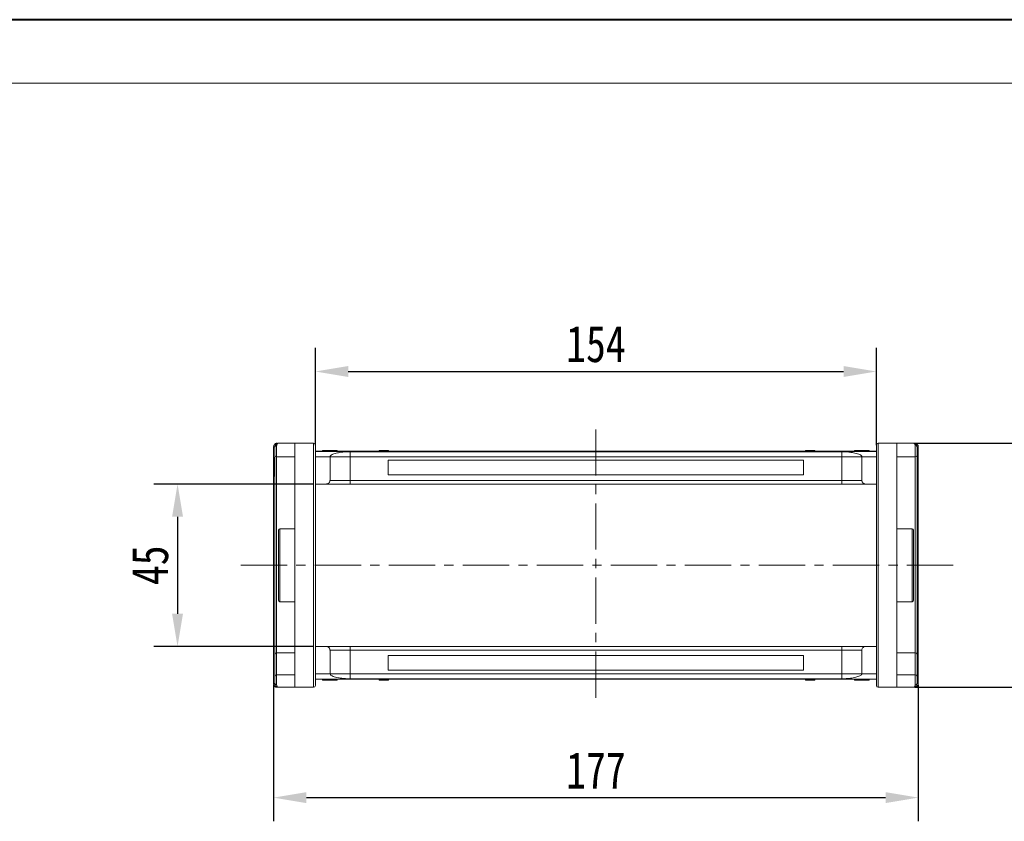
# Model space of a CAD drawing. Header units: millimetres. Extents: x -623 to 852, y 50 to 1083.
# Tile 18 of 72: x -170 to 100, y 863 to 1083. Entities that reach past the tile are written whole.
import ezdxf

# ---------------------------------------------------------------- set-up
doc = ezdxf.new("R2010")
doc.units = ezdxf.units.MM
doc.linetypes.add('CENTERX2', pattern=[20.32, 12.7, -2.54, 2.54, -2.54])
doc.styles.get("Standard").update_dxf_attribs({"font": '仿宋_GB2312.ttf', "width": 0.8})
doc.dimstyles.new('副本 ISO-45.1', dxfattribs={"dimtxt": 10, "dimasz": 9, "dimexe": 6.5, "dimexo": 0.625, "dimgap": 2.5, "dimtad": 1, "dimdsep": 46, "dimtxsty": 'Standard', "dimcen": 2.5, "dimadec": 0, "dimazin": 0, "dimtfac": 1, "dimtmove": 0, "dimatfit": 3, "dimfxl": 0, "dimarcsym": 0})

# ---------------------------------------------------------------- blocks, each defined once
blk = doc.blocks.new('*D2986')
at = {"color": 0, "lineweight": -2}
for p, q in [((-89.91, 956.03), (-133.65, 956.03)), ((-127.15, 947.03), (-127.15, 920.43)), ((-89.91, 911.43), (-133.65, 911.43))]:
    blk.add_line(p, q, dxfattribs=at)
at = {"color": 0, "lineweight": 9}
for points in [[(-128.65, 947.03), (-125.65, 947.03), (-127.15, 956.03)], [(-128.65, 920.43), (-125.65, 920.43), (-127.15, 911.43)]]:
    blk.add_solid(points, dxfattribs=at)
at = {"layer": 'Defpoints', "color": 0, "lineweight": 9}
for p in [(-89.29, 956.03), (-127.15, 911.43), (-89.29, 911.43)]:
    blk.add_point(p, dxfattribs=at)
at = {"color": 0, "lineweight": 9, "insert": (-134.65, 933.73), "char_height": 10, "attachment_point": 5, "rotation": 90}
blk.add_mtext('45', dxfattribs=at)
blk = doc.blocks.new('*D2987')
at = {"color": 0, "lineweight": -2}
for p, q in [((75.22, 967.23), (123.82, 967.23)), ((117.32, 958.23), (117.32, 909.23)), ((75.22, 900.23), (123.82, 900.23))]:
    blk.add_line(p, q, dxfattribs=at)
at = {"color": 0, "lineweight": 9}
for points in [[(115.82, 958.23), (118.82, 958.23), (117.32, 967.23)], [(115.82, 909.23), (118.82, 909.23), (117.32, 900.23)]]:
    blk.add_solid(points, dxfattribs=at)
at = {"layer": 'Defpoints', "color": 0, "lineweight": 9}
for p in [(74.6, 967.23), (74.6, 900.23), (117.32, 900.23)]:
    blk.add_point(p, dxfattribs=at)
at = {"color": 0, "lineweight": 9, "insert": (109.82, 933.73), "char_height": 10, "attachment_point": 5, "rotation": 90}
blk.add_mtext('67', dxfattribs=at)
blk = doc.blocks.new('*D2988')
at = {"color": 0, "lineweight": -2}
for p, q in [((-89.29, 966.68), (-89.29, 993.42)), ((64.71, 966.68), (64.71, 993.42)), ((-80.29, 986.92), (55.71, 986.92))]:
    blk.add_line(p, q, dxfattribs=at)
at = {"color": 0, "lineweight": 9}
for points in [[(-80.29, 988.42), (-80.29, 985.42), (-89.29, 986.92)], [(55.71, 988.42), (55.71, 985.42), (64.71, 986.92)]]:
    blk.add_solid(points, dxfattribs=at)
at = {"layer": 'Defpoints', "color": 0, "lineweight": 9}
for p in [(64.71, 986.92), (-89.29, 966.05), (64.71, 966.05)]:
    blk.add_point(p, dxfattribs=at)
at = {"color": 0, "lineweight": 9, "insert": (-12.29, 994.42), "char_height": 10, "attachment_point": 5}
blk.add_mtext('154', dxfattribs=at)
blk = doc.blocks.new('*D2989')
at = {"color": 0, "lineweight": -2}
for p, q in [((-100.79, 900.78), (-100.79, 863.45)), ((76.21, 900.78), (76.21, 863.45)), ((-91.79, 869.95), (67.21, 869.95))]:
    blk.add_line(p, q, dxfattribs=at)
at = {"color": 0, "lineweight": 9}
for points in [[(-91.79, 871.45), (-91.79, 868.45), (-100.79, 869.95)], [(67.21, 871.45), (67.21, 868.45), (76.21, 869.95)]]:
    blk.add_solid(points, dxfattribs=at)
at = {"layer": 'Defpoints', "color": 0, "lineweight": 9}
for p in [(-100.79, 901.41), (76.21, 901.41), (76.21, 869.95)]:
    blk.add_point(p, dxfattribs=at)
at = {"color": 0, "lineweight": 9, "insert": (-12.29, 877.45), "char_height": 10, "attachment_point": 5}
blk.add_mtext('177', dxfattribs=at)

msp = doc.modelspace()

# ---------------------------------------------------------------- linework, layer by layer
at = {"color": 7, "lineweight": 40}
msp.add_line((838.046, 1083.486), (-622.782, 1083.486), dxfattribs=at)
at = {"color": 7, "lineweight": 13}
msp.add_line((820.655, 1066.095), (-535.828, 1066.095), dxfattribs=at)
at = {"color": 1, "linetype": 'CENTERX2', "lineweight": 13}
for p, q in [((-12.289, 971.038), (-12.289, 896.431)), ((-109.791, 933.735), (86.673, 933.735))]:
    msp.add_line(p, q, dxfattribs=at)
at = {"color": 7, "linetype": 'Continuous', "lineweight": 15}
for p, q in [((-100.789, 966.233), (-100.789, 966.236)), ((-100.789, 966.236), (-100.439, 966.235)), ((-100.789, 966.233), (-100.439, 966.233)), ((-100.789, 901.236), (-100.789, 966.233)), ((-99.939, 966.568), (-99.939, 963.485)), ((-94.939, 967.235), (-99.439, 967.235)), ((-94.939, 967.235), (-94.939, 900.235)), ((-89.789, 967.235), (-94.939, 967.235)), ((-89.789, 967.235), (-89.789, 900.235)), ((-12.289, 965.035), (-89.289, 965.035)), ((-87.341, 965.235), (-87.341, 965.035)), ((-86.935, 965.235), (-86.935, 965.035)), ((-85.317, 965.235), (-85.317, 965.035)), ((-83.701, 965.235), (-83.701, 965.035)), ((-83.289, 965.235), (-83.289, 965.035)), ((-71.772, 965.035), (-71.772, 965.235)), ((-71.772, 965.235), (-71.545, 965.235)), ((-71.545, 965.235), (-71.545, 965.035)), ((-71.533, 965.235), (-71.545, 965.235)), ((-71.533, 965.035), (-71.533, 965.235)), ((-71.533, 965.235), (-71.428, 965.235)), ((-71.428, 965.035), (-71.428, 965.235)), ((-71.428, 965.235), (-70.946, 965.235)), ((-70.946, 965.235), (-70.946, 965.035)), ((-70.738, 965.235), (-70.946, 965.235)), ((-70.738, 965.035), (-70.738, 965.235)), ((-70.738, 965.235), (-69.359, 965.235)), ((-69.359, 965.235), (-69.359, 965.035)), ((-69.219, 965.235), (-69.359, 965.235)), ((-69.219, 965.035), (-69.219, 965.235)), ((64.711, 965.035), (-12.289, 965.035)), ((45.255, 965.235), (45.255, 965.035)), ((45.258, 965.235), (45.255, 965.235)), ((45.258, 965.035), (45.258, 965.235)), ((45.258, 965.235), (45.74, 965.235)), ((45.74, 965.035), (45.74, 965.235)), ((46, 965.235), (45.74, 965.235)), ((46, 965.235), (46, 965.035)), ((46.071, 965.235), (46, 965.235)), ((46.071, 965.035), (46.071, 965.235)), ((46.071, 965.235), (46.515, 965.235)), ((46.515, 965.035), (46.515, 965.235)), ((46.515, 965.235), (47.233, 965.235)), ((47.233, 965.035), (47.233, 965.235)), ((47.233, 965.235), (47.584, 965.235)), ((47.584, 965.235), (47.584, 965.035)), ((47.69, 965.235), (47.584, 965.235)), ((47.69, 965.035), (47.69, 965.235)), ((47.69, 965.235), (47.808, 965.235)), ((47.808, 965.035), (47.808, 965.235)), ((58.711, 965.235), (58.711, 965.035)), ((60.764, 965.035), (60.764, 965.235)), ((62.762, 965.235), (62.762, 965.035)), ((65.211, 900.235), (65.211, 967.235)), ((70.361, 967.235), (65.211, 967.235)), ((70.361, 900.235), (70.361, 967.235)), ((74.861, 967.235), (70.361, 967.235)), ((75.361, 963.485), (75.361, 966.568)), ((75.861, 966.235), (76.211, 966.236)), ((75.861, 966.233), (76.211, 966.233)), ((76.211, 966.236), (76.211, 966.233)), ((76.211, 966.233), (76.211, 901.236)), ((-100.439, 963.299), (-100.639, 963.299)), ((-99.939, 963.485), (-94.939, 963.485)), ((-99.939, 909.693), (-99.939, 963.485)), ((-89.289, 964.99), (-12.289, 964.99)), ((-85.289, 963.535), (-89.289, 963.535)), ((-85.289, 963.535), (-79.789, 963.535)), ((-85.289, 963.535), (-85.289, 957.035)), ((-12.289, 964.903), (-79.789, 964.903)), ((-79.789, 964.903), (-79.789, 963.535)), ((-79.789, 963.535), (-79.789, 957.035)), ((-79.789, 963.535), (-12.289, 963.535)), ((-12.289, 962.535), (-69.289, 962.535)), ((-69.289, 962.535), (-69.289, 958.535)), ((-12.289, 964.99), (64.711, 964.99)), ((55.211, 964.903), (-12.289, 964.903)), ((-12.289, 963.535), (55.211, 963.535)), ((44.711, 962.535), (-12.289, 962.535)), ((44.711, 958.535), (44.711, 962.535)), ((55.211, 963.535), (55.211, 964.903)), ((55.211, 963.535), (60.711, 963.535)), ((55.211, 957.035), (55.211, 963.535)), ((60.711, 963.535), (64.711, 963.535)), ((60.711, 957.035), (60.711, 963.535)), ((70.361, 963.485), (75.361, 963.485)), ((75.361, 963.485), (75.361, 909.693)), ((75.861, 963.299), (76.061, 963.299)), ((75.861, 963.235), (76.061, 963.235)), ((76.061, 963.235), (76.061, 959.998)), ((-100.439, 960.728), (-100.639, 960.728)), ((76.061, 959.998), (75.861, 959.998)), ((75.861, 959.901), (76.061, 959.901)), ((76.061, 959.837), (75.861, 959.837)), ((76.061, 959.901), (76.061, 959.837)), ((-100.639, 958.17), (-100.439, 958.17)), ((-79.789, 957.035), (-85.289, 957.035)), ((-79.789, 957.035), (-79.789, 956.035)), ((-12.289, 957.035), (-79.789, 957.035)), ((-69.289, 958.535), (-12.289, 958.535)), ((-12.289, 958.535), (44.711, 958.535)), ((55.211, 957.035), (-12.289, 957.035)), ((60.711, 957.035), (55.211, 957.035)), ((55.211, 957.035), (55.211, 956.035)), ((75.861, 958.17), (76.061, 958.17)), ((-89.289, 956.035), (-86.289, 956.035)), ((-79.789, 956.035), (-12.289, 956.035)), ((-12.289, 956.035), (55.211, 956.035)), ((61.711, 956.035), (64.711, 956.035)), ((-94.939, 943.735), (-99.089, 943.735)), ((-99.089, 943.735), (-99.089, 933.735)), ((74.511, 943.735), (70.361, 943.735)), ((74.511, 923.735), (74.511, 943.735)), ((-99.089, 933.735), (-99.089, 923.735)), ((-99.089, 923.735), (-94.939, 923.735)), ((70.361, 923.735), (74.511, 923.735)), ((-86.289, 911.435), (-89.289, 911.435)), ((-79.789, 911.435), (-79.789, 910.435)), ((-12.289, 911.435), (-79.789, 911.435)), ((55.211, 911.435), (-12.289, 911.435)), ((55.211, 910.435), (55.211, 911.435)), ((61.711, 911.435), (64.711, 911.435)), ((-100.439, 903.295), (-100.439, 909.339)), ((-94.939, 909.693), (-99.939, 909.693)), ((-99.939, 903.649), (-99.939, 909.693)), ((-85.289, 910.435), (-85.289, 903.935)), ((-85.289, 910.435), (-79.789, 910.435)), ((-79.789, 910.435), (-79.789, 903.935)), ((-79.789, 910.435), (-12.289, 910.435)), ((-12.289, 908.935), (-69.289, 908.935)), ((-69.289, 908.935), (-69.289, 904.935)), ((-12.289, 910.435), (55.211, 910.435)), ((44.711, 908.935), (-12.289, 908.935)), ((44.711, 904.935), (44.711, 908.935)), ((55.211, 910.435), (60.711, 910.435)), ((55.211, 903.935), (55.211, 910.435)), ((60.711, 903.935), (60.711, 910.435)), ((75.361, 909.693), (70.361, 909.693)), ((75.361, 909.693), (75.361, 903.649)), ((75.861, 909.339), (75.861, 903.295)), ((-99.939, 903.649), (-99.939, 900.901)), ((-94.939, 903.649), (-99.939, 903.649)), ((-89.289, 903.935), (-85.289, 903.935)), ((-79.789, 903.935), (-85.289, 903.935)), ((-79.789, 903.935), (-79.789, 902.566)), ((-12.289, 903.935), (-79.789, 903.935)), ((-69.289, 904.935), (-12.289, 904.935)), ((-12.289, 904.935), (44.711, 904.935)), ((55.211, 903.935), (-12.289, 903.935)), ((55.211, 903.935), (55.211, 902.566)), ((60.711, 903.935), (55.211, 903.935)), ((64.711, 903.935), (60.711, 903.935)), ((75.361, 903.649), (70.361, 903.649)), ((75.361, 900.901), (75.361, 903.649)), ((-100.789, 901.234), (-100.789, 901.236)), ((-100.439, 901.236), (-100.789, 901.236)), ((-100.439, 901.235), (-100.789, 901.234)), ((-99.439, 900.235), (-94.939, 900.235)), ((-94.939, 900.235), (-89.789, 900.235)), ((-12.289, 902.479), (-89.289, 902.479)), ((-89.289, 902.435), (-12.289, 902.435)), ((-87.341, 902.235), (-87.341, 902.435)), ((-85.343, 902.435), (-85.343, 902.235)), ((-83.289, 902.235), (-83.289, 902.435)), ((-79.789, 902.566), (-12.289, 902.566)), ((-71.772, 902.435), (-71.772, 902.235)), ((-71.654, 902.235), (-71.772, 902.235)), ((-71.654, 902.435), (-71.654, 902.235)), ((-71.654, 902.235), (-71.548, 902.235)), ((-71.548, 902.235), (-71.548, 902.435)), ((-71.197, 902.235), (-71.548, 902.235)), ((-71.197, 902.435), (-71.197, 902.235)), ((-70.479, 902.235), (-71.197, 902.235)), ((-70.479, 902.435), (-70.479, 902.235)), ((-70.035, 902.235), (-70.479, 902.235)), ((-70.035, 902.435), (-70.035, 902.235)), ((-70.035, 902.235), (-69.964, 902.235)), ((-69.964, 902.235), (-69.964, 902.435)), ((-69.964, 902.235), (-69.704, 902.235)), ((-69.704, 902.435), (-69.704, 902.235)), ((-69.223, 902.235), (-69.704, 902.235)), ((-69.223, 902.435), (-69.223, 902.235)), ((-69.223, 902.235), (-69.219, 902.235)), ((-69.219, 902.235), (-69.219, 902.435)), ((-12.289, 902.566), (55.211, 902.566)), ((64.711, 902.479), (-12.289, 902.479)), ((-12.289, 902.435), (64.711, 902.435)), ((45.255, 902.435), (45.255, 902.235)), ((45.255, 902.235), (45.394, 902.235)), ((45.394, 902.235), (45.394, 902.435)), ((46.773, 902.235), (45.394, 902.235)), ((46.773, 902.435), (46.773, 902.235)), ((46.773, 902.235), (46.982, 902.235)), ((46.982, 902.235), (46.982, 902.435)), ((47.463, 902.235), (46.982, 902.235)), ((47.463, 902.435), (47.463, 902.235)), ((47.569, 902.235), (47.463, 902.235)), ((47.569, 902.435), (47.569, 902.235)), ((47.569, 902.235), (47.581, 902.235)), ((47.581, 902.235), (47.581, 902.435)), ((47.808, 902.235), (47.581, 902.235)), ((47.808, 902.435), (47.808, 902.235)), ((58.711, 902.235), (58.711, 902.435)), ((59.122, 902.235), (59.122, 902.435)), ((60.738, 902.235), (60.738, 902.435)), ((62.356, 902.235), (62.356, 902.435)), ((62.762, 902.235), (62.762, 902.435)), ((65.211, 900.235), (70.361, 900.235)), ((70.361, 900.235), (74.861, 900.235)), ((76.211, 901.236), (75.861, 901.236)), ((76.211, 901.234), (75.861, 901.235)), ((76.211, 901.236), (76.211, 901.234))]:
    msp.add_line(p, q, dxfattribs=at)
for centre, radius, start, end in [((-100.009, 966.13), 0.443, 80.98068, 166.39946), ((-99.76, 967.079), 0.158, 100.60493, 166.76076), ((-89.789, 966.735), 0.5, 0, 90), ((65.211, 966.735), 0.5, 90, 180), ((75.181, 967.079), 0.158, 13.23924, 79.39507), ((75.43, 966.13), 0.443, 13.60053, 99.01929), ((-99.969, 963.956), 0.472, 184.06872, 273.55943), ((75.39, 963.956), 0.472, 266.44057, 355.93128), ((-99.089, 943.385), 0.35, 90, 180), ((74.511, 943.385), 0.35, 0, 90), ((-99.089, 924.085), 0.35, 180, 270), ((74.511, 924.085), 0.35, 270, 0), ((-100.002, 909.251), 0.446, 81.95053, 168.57825), ((75.423, 909.251), 0.446, 11.42175, 98.04947), ((-100.002, 903.207), 0.446, 81.95053, 168.57825), ((75.423, 903.207), 0.446, 11.42175, 98.04947), ((-100.009, 901.339), 0.443, 193.60053, 279.01929), ((-99.76, 900.39), 0.158, 193.23924, 259.39507), ((-89.789, 900.735), 0.5, 270, 0), ((65.211, 900.735), 0.5, 180, 270), ((75.181, 900.39), 0.158, 280.60493, 346.76076), ((75.43, 901.339), 0.443, 260.98068, 346.39946)]:
    msp.add_arc(centre, radius, start, end, dxfattribs=at)
for points, knots in [([(-100.789, 966.236), (-100.782, 966.326), (-100.769, 966.491), (-100.666, 966.736), (-100.52, 966.931), (-100.336, 967.078), (-100.154, 967.171), (-99.967, 967.225), (-99.845, 967.231), (-99.789, 967.234)], [0, 0, 0, 0, 0.172016, 0.3127556, 0.4995985, 0.630391, 0.7580256, 0.8892284, 1, 1, 1, 1]), ([(-100.439, 966.235), (-100.423, 966.37), (-100.387, 966.658), (-100.137, 966.984), (-99.807, 967.196), (-99.562, 967.222), (-99.439, 967.235)], [0, 0, 0, 0, 0.2343503, 0.4981953, 0.748869, 1, 1, 1, 1]), ([(-100.439, 963.922), (-100.439, 963.994), (-100.439, 964.141), (-100.439, 964.465), (-100.439, 964.837), (-100.439, 965.104), (-100.439, 965.235)], [0, 0, 0, 0, 0.24551284, 0.5, 0.75448716, 1, 1, 1, 1]), ([(-99.439, 967.235), (-99.556, 967.204), (-99.736, 967.156), (-99.908, 966.869), (-99.93, 966.662), (-99.939, 966.568)], [0, 0, 0, 0, 0.4984129, 0.772928, 1, 1, 1, 1]), ([(-89.289, 933.735), (-89.289, 934.741), (-89.289, 936.754), (-89.289, 939.807), (-89.289, 942.868), (-89.289, 945.592), (-89.289, 947.93), (-89.289, 949.905), (-89.289, 952.142), (-89.289, 954.579), (-89.289, 957.11), (-89.289, 959.395), (-89.289, 961.172), (-89.289, 962.53), (-89.289, 963.553), (-89.289, 964.57), (-89.289, 965.501), (-89.289, 966.217), (-89.289, 966.655), (-89.289, 966.708), (-89.289, 966.735)], [0, 0, 0, 0, 0.0582421, 0.1164894, 0.178226, 0.2399726, 0.2828875, 0.3257092, 0.368633, 0.4343113, 0.5, 0.5656783, 0.6313669, 0.6742818, 0.7171034, 0.7600273, 0.8217639, 0.8835106, 0.9417527, 1, 1, 1, 1]), ([(-86.935, 965.235), (-86.985, 965.235), (-87.087, 965.235), (-87.202, 965.235), (-87.285, 965.235), (-87.323, 965.235), (-87.338, 965.235), (-87.34, 965.235), (-87.341, 965.235)], [0, 0, 0, 0, 0.1937693, 0.3935642, 0.587886, 0.7891312, 0.8942826, 1, 1, 1, 1]), ([(-85.317, 965.235), (-85.45, 965.235), (-85.754, 965.235), (-86.274, 965.235), (-86.696, 965.235), (-86.904, 965.235), (-86.935, 965.235)], [0, 0, 0, 0, 0.2366286, 0.5373614, 0.9329864, 1, 1, 1, 1]), ([(-83.701, 965.235), (-83.755, 965.235), (-83.864, 965.235), (-84.096, 965.235), (-84.392, 965.235), (-84.723, 965.235), (-85.032, 965.235), (-85.222, 965.235), (-85.317, 965.235)], [0, 0, 0, 0, 0.118432, 0.2393289, 0.4494336, 0.6641784, 0.8318201, 1, 1, 1, 1]), ([(-83.289, 965.235), (-83.292, 965.235), (-83.296, 965.235), (-83.34, 965.235), (-83.418, 965.235), (-83.517, 965.235), (-83.615, 965.235), (-83.672, 965.235), (-83.701, 965.235)], [0, 0, 0, 0, 0.1926273, 0.3886837, 0.5820134, 0.7832006, 0.8910383, 1, 1, 1, 1]), ([(60.764, 965.235), (60.631, 965.235), (60.23, 965.235), (59.674, 965.235), (59.165, 965.235), (58.863, 965.235), (58.725, 965.235), (58.714, 965.235), (58.711, 965.235)], [0, 0, 0, 0, 0.1423372, 0.4291269, 0.5899433, 0.7512055, 0.9098946, 1, 1, 1, 1]), ([(62.762, 965.235), (62.751, 965.235), (62.73, 965.235), (62.527, 965.235), (62.222, 965.235), (61.688, 965.235), (61.178, 965.235), (60.823, 965.235), (60.764, 965.235)], [0, 0, 0, 0, 0.148288, 0.2977445, 0.4437132, 0.6077915, 0.9347078, 1, 1, 1, 1]), ([(64.711, 966.735), (64.711, 966.708), (64.711, 966.655), (64.711, 966.217), (64.711, 965.501), (64.711, 964.57), (64.711, 963.554), (64.711, 962.53), (64.711, 961.172), (64.711, 959.395), (64.711, 957.11), (64.711, 954.579), (64.711, 952.142), (64.711, 949.905), (64.711, 947.93), (64.711, 945.593), (64.711, 942.868), (64.711, 939.808), (64.711, 936.754), (64.711, 934.741), (64.711, 933.735)], [0, 0, 0, 0, 0.0582421, 0.1164894, 0.178226, 0.2399726, 0.2828875, 0.3257092, 0.368633, 0.4343113, 0.5, 0.5656783, 0.6313669, 0.6742818, 0.7171034, 0.7600273, 0.8217639, 0.8835106, 0.9417527, 1, 1, 1, 1]), ([(75.361, 966.568), (75.351, 966.662), (75.329, 966.869), (75.157, 967.156), (74.977, 967.204), (74.861, 967.235)], [0, 0, 0, 0, 0.2270634, 0.50158693, 1, 1, 1, 1]), ([(74.861, 967.235), (74.983, 967.222), (75.228, 967.196), (75.558, 966.984), (75.808, 966.658), (75.844, 966.37), (75.861, 966.235)], [0, 0, 0, 0, 0.2511309, 0.5018046, 0.7656407, 1, 1, 1, 1]), ([(75.211, 967.234), (75.267, 967.231), (75.39, 967.225), (75.576, 967.171), (75.758, 967.078), (75.941, 966.932), (76.087, 966.736), (76.19, 966.491), (76.203, 966.326), (76.211, 966.236)], [0, 0, 0, 0, 0.1117977, 0.2443303, 0.368648, 0.5004012, 0.6872226, 0.8279677, 1, 1, 1, 1]), ([(75.861, 963.922), (75.861, 963.994), (75.861, 964.141), (75.861, 964.465), (75.861, 964.837), (75.861, 965.104), (75.861, 965.235)], [0, 0, 0, 0, 0.24551284, 0.5, 0.75448716, 1, 1, 1, 1]), ([(-100.639, 963.299), (-100.639, 963.294), (-100.639, 963.281), (-100.639, 963.086), (-100.639, 962.599), (-100.639, 961.892), (-100.639, 961.241), (-100.639, 960.827), (-100.639, 960.728)], [0, 0, 0, 0, 0.1013981, 0.3069957, 0.5061443, 0.6852619, 0.9245571, 1, 1, 1, 1]), ([(-100.439, 909.339), (-100.439, 909.972), (-100.439, 911.236), (-100.439, 913.3), (-100.439, 915.49), (-100.439, 917.812), (-100.439, 920.253), (-100.439, 922.783), (-100.439, 925.38), (-100.439, 928.022), (-100.439, 931.105), (-100.439, 934.63), (-100.439, 938.125), (-100.439, 941.139), (-100.439, 943.681), (-100.439, 946.184), (-100.439, 948.638), (-100.439, 951.026), (-100.439, 953.312), (-100.439, 955.479), (-100.439, 957.508), (-100.439, 959.674), (-100.439, 961.904), (-100.439, 963.249), (-100.439, 963.922)], [0, 0, 0, 0, 0.0411432, 0.0821686, 0.1233154, 0.1653953, 0.2076405, 0.2500186, 0.2923895, 0.3346347, 0.3767218, 0.4383567, 0.5, 0.5411413, 0.5821667, 0.6233154, 0.6653953, 0.7076405, 0.7500186, 0.7923895, 0.8346347, 0.8767218, 0.9383589, 1, 1, 1, 1]), ([(-79.789, 964.903), (-80.181, 964.894), (-80.877, 964.878), (-81.797, 964.79), (-82.581, 964.686), (-83.294, 964.557), (-83.957, 964.398), (-84.527, 964.209), (-84.963, 963.994), (-85.237, 963.767), (-85.272, 963.612), (-85.289, 963.535)], [0, 0, 0, 0, 0.1253767, 0.2231439, 0.3210442, 0.4226148, 0.5242047, 0.6437825, 0.7633681, 0.8816833, 1, 1, 1, 1]), ([(60.711, 963.535), (60.691, 963.616), (60.652, 963.779), (60.35, 964.016), (59.872, 964.24), (59.22, 964.443), (58.415, 964.619), (57.587, 964.747), (56.8, 964.831), (56.049, 964.889), (55.505, 964.898), (55.211, 964.903)], [0, 0, 0, 0, 0.1245955, 0.2491892, 0.3738223, 0.4984451, 0.6220504, 0.7455895, 0.8257011, 0.9057067, 1, 1, 1, 1]), ([(75.861, 963.922), (75.861, 963.482), (75.861, 962.602), (75.861, 961.067), (75.861, 959.373), (75.861, 957.507), (75.861, 955.479), (75.861, 953.312), (75.861, 951.026), (75.861, 948.639), (75.861, 945.784), (75.861, 942.427), (75.861, 938.988), (75.861, 935.942), (75.861, 933.316), (75.861, 930.673), (75.861, 928.022), (75.861, 925.38), (75.861, 922.783), (75.861, 920.253), (75.861, 917.811), (75.861, 915.114), (75.861, 912.214), (75.861, 910.298), (75.861, 909.339)], [0, 0, 0, 0, 0.0411432, 0.0821686, 0.1233154, 0.1653953, 0.2076405, 0.2500186, 0.2923895, 0.3346347, 0.3767218, 0.4383567, 0.5, 0.5411413, 0.5821667, 0.6233154, 0.6653953, 0.7076405, 0.7500186, 0.7923895, 0.8346347, 0.8767218, 0.9383589, 1, 1, 1, 1]), ([(76.061, 963.268), (76.061, 963.273), (76.061, 963.285), (76.061, 963.296), (76.061, 963.298), (76.061, 963.299)], [0, 0, 0, 0, 0.2339239, 0.616331, 1, 1, 1, 1]), ([(-100.639, 960.728), (-100.639, 960.594), (-100.639, 960.192), (-100.639, 959.552), (-100.639, 958.89), (-100.639, 958.423), (-100.639, 958.198), (-100.639, 958.179), (-100.639, 958.17)], [0, 0, 0, 0, 0.1018882, 0.3073435, 0.4929627, 0.6786474, 0.8607914, 1, 1, 1, 1]), ([(76.061, 958.17), (76.061, 958.176), (76.061, 958.189), (76.061, 958.35), (76.061, 958.676), (76.061, 959.183), (76.061, 959.58), (76.061, 959.837)], [0, 0, 0, 0, 0.1552919, 0.3531453, 0.543243, 0.704067, 1, 1, 1, 1]), ([(-85.289, 957.035), (-85.301, 956.922), (-85.323, 956.697), (-85.495, 956.398), (-85.749, 956.171), (-86.03, 956.052), (-86.216, 956.039), (-86.289, 956.035)], [0, 0, 0, 0, 0.2146939, 0.4293877, 0.6440816, 0.8587754, 1, 1, 1, 1]), ([(61.711, 956.035), (61.598, 956.046), (61.373, 956.068), (61.074, 956.24), (60.847, 956.494), (60.728, 956.775), (60.715, 956.961), (60.711, 957.035)], [0, 0, 0, 0, 0.21469386, 0.42938772, 0.64408158, 0.85877544, 1, 1, 1, 1]), ([(-86.289, 956.035), (-86.268, 956.035), (-86.225, 956.035), (-85.863, 956.035), (-85.264, 956.035), (-84.418, 956.035), (-83.549, 956.035), (-82.785, 956.035), (-82.003, 956.035), (-81.002, 956.035), (-80.186, 956.035), (-79.789, 956.035)], [0, 0, 0, 0, 0.11649679, 0.2399717, 0.36857994, 0.49991744, 0.63125493, 0.69561579, 0.7600283, 0.88350321, 1, 1, 1, 1]), ([(55.211, 956.035), (55.607, 956.035), (56.424, 956.035), (57.635, 956.035), (58.8, 956.035), (59.839, 956.035), (60.545, 956.035), (60.992, 956.035), (61.346, 956.035), (61.646, 956.035), (61.69, 956.035), (61.711, 956.035)], [0, 0, 0, 0, 0.1164968, 0.2399717, 0.3685799, 0.4999174, 0.6312549, 0.6956158, 0.7600283, 0.8835032, 1, 1, 1, 1]), ([(-99.439, 943.385), (-99.439, 943.371), (-99.439, 943.343), (-99.439, 943.111), (-99.439, 942.76), (-99.439, 942.318), (-99.439, 941.822), (-99.439, 941.238), (-99.439, 940.349), (-99.439, 939.316), (-99.439, 938.181), (-99.439, 937.021), (-99.439, 935.535), (-99.439, 934.323), (-99.439, 933.735)], [0, 0, 0, 0, 0.0776745, 0.1577414, 0.2400414, 0.3044107, 0.3687452, 0.4344841, 0.5001876, 0.6314541, 0.6958234, 0.7601579, 0.8835661, 1, 1, 1, 1]), ([(74.861, 933.735), (74.861, 934.127), (74.861, 934.924), (74.861, 936.118), (74.861, 937.21), (74.861, 938.181), (74.861, 939.03), (74.861, 939.83), (74.861, 940.816), (74.861, 941.655), (74.861, 942.318), (74.861, 942.844), (74.861, 943.289), (74.861, 943.353), (74.861, 943.385)], [0, 0, 0, 0, 0.07766667, 0.15774142, 0.24004141, 0.3044107, 0.36874521, 0.43448416, 0.50018759, 0.63145414, 0.69582342, 0.76015794, 0.88356614, 1, 1, 1, 1]), ([(-99.439, 933.735), (-99.439, 933.342), (-99.439, 932.545), (-99.439, 931.351), (-99.439, 930.259), (-99.439, 929.288), (-99.439, 928.439), (-99.439, 927.639), (-99.439, 926.653), (-99.439, 925.814), (-99.439, 925.151), (-99.439, 924.625), (-99.439, 924.18), (-99.439, 924.116), (-99.439, 924.085)], [0, 0, 0, 0, 0.07766667, 0.15774142, 0.24004141, 0.3044107, 0.36874521, 0.43448416, 0.50018759, 0.63145414, 0.69582342, 0.76015794, 0.88356614, 1, 1, 1, 1]), ([(-89.289, 900.735), (-89.289, 900.761), (-89.289, 900.814), (-89.289, 901.252), (-89.289, 901.968), (-89.289, 902.899), (-89.289, 903.916), (-89.289, 904.939), (-89.289, 906.297), (-89.289, 908.074), (-89.289, 910.359), (-89.289, 912.89), (-89.289, 915.327), (-89.289, 917.564), (-89.289, 919.539), (-89.289, 921.876), (-89.289, 924.601), (-89.289, 927.661), (-89.289, 930.715), (-89.289, 932.728), (-89.289, 933.735)], [0, 0, 0, 0, 0.0582421, 0.1164894, 0.178226, 0.2399726, 0.2828875, 0.3257092, 0.368633, 0.4343113, 0.5, 0.5656783, 0.6313669, 0.6742818, 0.7171034, 0.7600273, 0.8217639, 0.8835106, 0.9417527, 1, 1, 1, 1]), ([(64.711, 933.735), (64.711, 932.728), (64.711, 930.715), (64.711, 927.662), (64.711, 924.601), (64.711, 921.877), (64.711, 919.539), (64.711, 917.564), (64.711, 915.327), (64.711, 912.89), (64.711, 910.359), (64.711, 908.075), (64.711, 906.297), (64.711, 904.939), (64.711, 903.916), (64.711, 902.899), (64.711, 901.968), (64.711, 901.252), (64.711, 900.814), (64.711, 900.761), (64.711, 900.735)], [0, 0, 0, 0, 0.0582421, 0.1164894, 0.178226, 0.2399726, 0.2828875, 0.3257092, 0.368633, 0.4343113, 0.5, 0.5656783, 0.6313669, 0.6742818, 0.7171034, 0.7600273, 0.8217639, 0.8835106, 0.9417527, 1, 1, 1, 1]), ([(74.861, 924.085), (74.861, 924.098), (74.861, 924.127), (74.861, 924.358), (74.861, 924.709), (74.861, 925.151), (74.861, 925.647), (74.861, 926.231), (74.861, 927.121), (74.861, 928.153), (74.861, 929.288), (74.861, 930.448), (74.861, 931.934), (74.861, 933.146), (74.861, 933.735)], [0, 0, 0, 0, 0.0776745, 0.1577414, 0.2400414, 0.3044107, 0.3687452, 0.4344841, 0.5001876, 0.6314541, 0.6958234, 0.7601579, 0.8835661, 1, 1, 1, 1]), ([(-86.289, 911.435), (-86.177, 911.424), (-85.952, 911.401), (-85.653, 911.229), (-85.426, 910.975), (-85.307, 910.694), (-85.294, 910.508), (-85.289, 910.435)], [0, 0, 0, 0, 0.21469386, 0.42938772, 0.64408158, 0.85877544, 1, 1, 1, 1]), ([(-79.789, 911.435), (-80.186, 911.435), (-81.003, 911.435), (-82.214, 911.435), (-83.379, 911.435), (-84.418, 911.435), (-85.124, 911.435), (-85.571, 911.435), (-85.925, 911.435), (-86.225, 911.435), (-86.268, 911.435), (-86.289, 911.435)], [0, 0, 0, 0, 0.11649679, 0.2399717, 0.36857994, 0.49991744, 0.63125493, 0.69561579, 0.7600283, 0.88350321, 1, 1, 1, 1]), ([(61.711, 911.435), (61.689, 911.435), (61.646, 911.435), (61.284, 911.435), (60.685, 911.435), (59.839, 911.435), (58.97, 911.435), (58.206, 911.435), (57.424, 911.435), (56.423, 911.435), (55.607, 911.435), (55.211, 911.435)], [0, 0, 0, 0, 0.1164968, 0.2399717, 0.3685799, 0.4999174, 0.6312549, 0.6956158, 0.7600283, 0.8835032, 1, 1, 1, 1]), ([(60.711, 910.435), (60.722, 910.547), (60.744, 910.772), (60.916, 911.072), (61.17, 911.298), (61.451, 911.418), (61.637, 911.43), (61.711, 911.435)], [0, 0, 0, 0, 0.21469386, 0.42938772, 0.64408158, 0.85877544, 1, 1, 1, 1]), ([(-85.289, 903.935), (-85.27, 903.853), (-85.231, 903.69), (-84.929, 903.453), (-84.451, 903.229), (-83.799, 903.026), (-82.994, 902.85), (-82.166, 902.723), (-81.379, 902.638), (-80.628, 902.581), (-80.084, 902.571), (-79.789, 902.566)], [0, 0, 0, 0, 0.1245955, 0.2491892, 0.3738223, 0.4984451, 0.6220504, 0.7455895, 0.8257011, 0.9057067, 1, 1, 1, 1]), ([(55.211, 902.566), (55.602, 902.575), (56.298, 902.591), (57.218, 902.679), (58.002, 902.783), (58.715, 902.912), (59.378, 903.071), (59.948, 903.26), (60.384, 903.476), (60.658, 903.703), (60.693, 903.857), (60.711, 903.935)], [0, 0, 0, 0, 0.1253767, 0.2231439, 0.3210442, 0.4226148, 0.5242047, 0.6437825, 0.7633681, 0.8816833, 1, 1, 1, 1]), ([(-99.789, 900.235), (-99.846, 900.238), (-99.969, 900.245), (-100.156, 900.299), (-100.338, 900.392), (-100.52, 900.538), (-100.666, 900.734), (-100.769, 900.978), (-100.782, 901.143), (-100.789, 901.234)], [0, 0, 0, 0, 0.1119973, 0.2448439, 0.3691679, 0.5008987, 0.6875333, 0.8281382, 1, 1, 1, 1]), ([(-99.439, 900.235), (-99.562, 900.248), (-99.807, 900.274), (-100.137, 900.486), (-100.387, 900.811), (-100.423, 901.099), (-100.439, 901.235)], [0, 0, 0, 0, 0.2515188, 0.5017844, 0.7656323, 1, 1, 1, 1]), ([(-99.939, 900.901), (-99.93, 900.808), (-99.908, 900.601), (-99.736, 900.313), (-99.556, 900.265), (-99.439, 900.235)], [0, 0, 0, 0, 0.2270634, 0.5015869, 1, 1, 1, 1]), ([(-87.341, 902.235), (-87.33, 902.235), (-87.309, 902.235), (-87.108, 902.235), (-86.803, 902.235), (-86.267, 902.235), (-85.756, 902.235), (-85.401, 902.235), (-85.343, 902.235)], [0, 0, 0, 0, 0.1482689, 0.2976473, 0.4424214, 0.6078512, 0.9356585, 1, 1, 1, 1]), ([(-85.343, 902.235), (-85.21, 902.235), (-84.808, 902.235), (-84.253, 902.235), (-83.744, 902.235), (-83.442, 902.235), (-83.304, 902.235), (-83.293, 902.235), (-83.289, 902.235)], [0, 0, 0, 0, 0.1423372, 0.4291269, 0.5899433, 0.7512055, 0.9098946, 1, 1, 1, 1]), ([(58.711, 902.235), (58.713, 902.235), (58.717, 902.235), (58.761, 902.235), (58.839, 902.235), (58.938, 902.235), (59.036, 902.235), (59.093, 902.235), (59.122, 902.235)], [0, 0, 0, 0, 0.1926347, 0.388697, 0.5820148, 0.7830443, 0.8909593, 1, 1, 1, 1]), ([(59.122, 902.235), (59.176, 902.235), (59.285, 902.235), (59.522, 902.235), (59.83, 902.235), (60.167, 902.235), (60.471, 902.235), (60.649, 902.235), (60.738, 902.235)], [0, 0, 0, 0, 0.1184406, 0.2393457, 0.4595932, 0.6849248, 0.8422399, 1, 1, 1, 1]), ([(60.738, 902.235), (60.871, 902.235), (61.175, 902.235), (61.704, 902.235), (62.126, 902.235), (62.333, 902.235), (62.356, 902.235)], [0, 0, 0, 0, 0.23673076, 0.53755546, 0.94966792, 1, 1, 1, 1]), ([(62.356, 902.235), (62.406, 902.235), (62.508, 902.235), (62.623, 902.235), (62.706, 902.235), (62.744, 902.235), (62.759, 902.235), (62.761, 902.235), (62.762, 902.235)], [0, 0, 0, 0, 0.1937762, 0.3936, 0.5878635, 0.7889077, 0.894169, 1, 1, 1, 1]), ([(75.861, 901.235), (75.844, 901.099), (75.808, 900.811), (75.558, 900.486), (75.228, 900.274), (74.983, 900.248), (74.861, 900.235)], [0, 0, 0, 0, 0.23435876, 0.49821551, 0.74848117, 1, 1, 1, 1]), ([(74.861, 900.235), (74.977, 900.265), (75.157, 900.313), (75.329, 900.601), (75.351, 900.808), (75.361, 900.901)], [0, 0, 0, 0, 0.4984129, 0.772928, 1, 1, 1, 1]), ([(76.211, 901.234), (76.203, 901.143), (76.19, 900.978), (76.087, 900.734), (75.942, 900.538), (75.758, 900.391), (75.576, 900.298), (75.389, 900.244), (75.266, 900.238), (75.211, 900.235)], [0, 0, 0, 0, 0.1718456, 0.312445, 0.4991009, 0.6298393, 0.7575038, 0.8890244, 1, 1, 1, 1])]:
    msp.add_open_spline(points, degree=3, knots=knots, dxfattribs=at)
for points in [[(-100.439, 965.235), (-100.439, 965.419), (-100.439, 965.787), (-100.439, 966.086), (-100.439, 966.235)], [(75.861, 966.235), (75.861, 966.086), (75.861, 965.787), (75.861, 965.419), (75.861, 965.235)], [(-100.439, 902.235), (-100.439, 902.433), (-100.439, 902.83), (-100.439, 903.14), (-100.439, 903.295)], [(75.861, 903.295), (75.861, 903.14), (75.861, 902.83), (75.861, 902.433), (75.861, 902.235)], [(-100.439, 901.235), (-100.439, 901.384), (-100.439, 901.682), (-100.439, 902.05), (-100.439, 902.235)], [(75.861, 902.235), (75.861, 902.05), (75.861, 901.682), (75.861, 901.384), (75.861, 901.235)]]:
    msp.add_open_spline(points, degree=3, dxfattribs=at)

# ---------------------------------------------------------------- dimensions: what is measured, and where the dimension line sits
at = {"color": 5, "lineweight": 9}
for base, p1, p2, picture, middle in [((64.711, 986.921), (-89.289, 966.052), (64.711, 966.052), '*D2988', (-12.289, 994.421)), ((76.211, 869.951), (-100.789, 901.409), (76.211, 901.409), '*D2989', (-12.289, 877.451))]:
    dim = msp.add_linear_dim(base=base, p1=p1, p2=p2, dimstyle='副本 ISO-45.1', dxfattribs=at)
    dim.commit()
    dim.dimension.update_dxf_attribs({"geometry": picture, "text_midpoint": middle})
dim = msp.add_linear_dim(base=(117.321, 900.235), p1=(74.597, 967.235), p2=(74.597, 900.235), angle=90, dimstyle='副本 ISO-45.1', dxfattribs=at)
dim.commit()
dim.dimension.update_dxf_attribs({"geometry": '*D2987', "text_midpoint": (109.821, 933.735)})
dim = msp.add_linear_dim(base=(-127.147, 911.435), p1=(-89.289, 956.035), p2=(-89.289, 911.435), angle=90, text='45', dimstyle='副本 ISO-45.1', dxfattribs=at)
dim.commit()
dim.dimension.update_dxf_attribs({"geometry": '*D2986', "text_midpoint": (-134.647, 933.735)})

doc.saveas('drawing.dxf')
